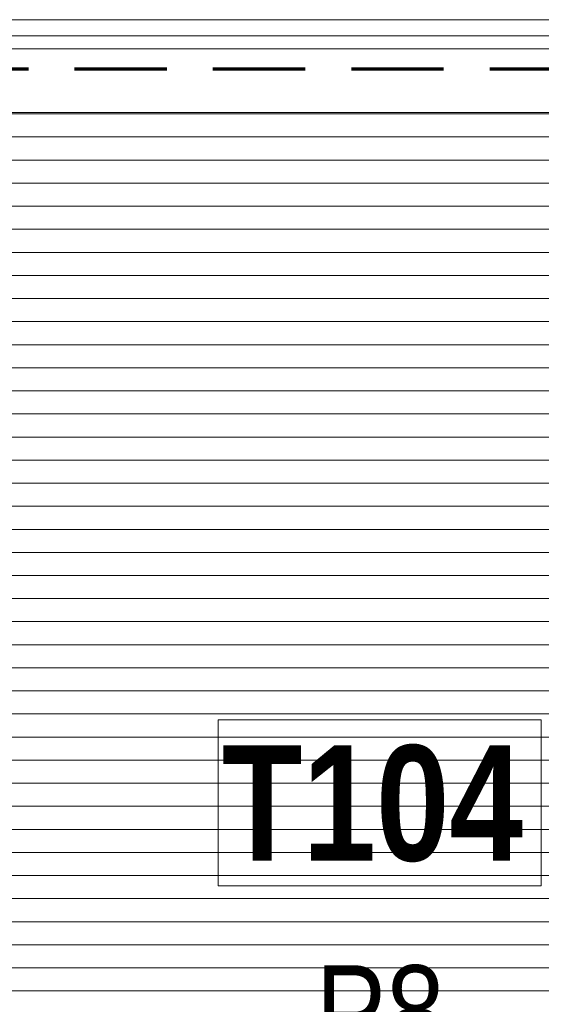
# Model space of a CAD drawing. Header units: millimetres. Extents: x -2180 to 54567, y -1945 to 22251.
# Tile 27 of 143: x 3406 to 4536, y 8521 to 10654. Entities that reach past the tile are written whole.
import ezdxf

# ---------------------------------------------------------------- set-up
doc = ezdxf.new("R2010")
doc.units = ezdxf.units.MM
doc.linetypes.add('EST_Dash_2_1_', pattern=[300, 200, -100])
doc.linetypes.add('Grid Line 1_2_', pattern=[2222.5, 1270, -317.5, 317.5, -317.5])
for name, color, linetype, lineweight in [('_Beyond_', 7, 'Continuous', 9), ('Curtain Panels', 7, 'Continuous', 9), ('Curtain Panels-1', 7, 'Continuous', 18), ('Curtain Wall Mullions', 7, 'Continuous', 9), ('Grids-1', 7, 'Grid Line 1_2_', 9), ('Room Tags', 7, 'Continuous', 9)]:
    doc.layers.add(name, color=color, linetype=linetype, lineweight=lineweight)
for name, color, linetype, lineweight, true_color in [('_Beyond_-2', 7, 'Continuous', 9, 0xc0c0c0), ('Room Tags-1', 7, 'Continuous', 9, 0x800000), ('SMA_Tuletõkkesektsioon', 1, 'EST_Dash_2_1_', 70, 0xff0000)]:
    doc.layers.add(name, color=color, linetype=linetype, lineweight=lineweight, true_color=true_color)
doc.styles.add('Swis721 Cn BT_1', font='swissc.ttf', dxfattribs={"height": 200})
doc.styles.add('Swis721 Cn BT_B', font='swisscb.ttf', dxfattribs={"height": 250})

# ---------------------------------------------------------------- blocks, each defined once
blk = doc.blocks.new('System Panel - Glazed-1949411-1 Korruse põrandate plaan')
at = {"layer": 'Curtain Panels-1'}
for p, q in [((1031.5, 28), (-1136.6, 28)), ((-1136.6, 0), (1031.5, 0))]:
    blk.add_line(p, q, dxfattribs=at)
blk = doc.blocks.new('Rectangular Mullion - Schüco hor_ tran_ cover cap 45mm_ profiil 130mm-1949410-1 Korruse põrandate plaan')
at = {"layer": '_Beyond_'}
for p, q in [((3277.8, 10654.1), (5552.8, 10654.1)), ((3277.8, 10619.2), (5552.8, 10619.2)), ((5552.8, 10453.1), (3277.8, 10453.1))]:
    blk.add_line(p, q, dxfattribs=at)
blk = doc.blocks.new('1_0 Room Tag - 2_5mm Nr-411650-1 Korruse põrandate plaan')
at = {"layer": 'Room Tags'}
for p, q in [((3.5, 1.8), (-3.5, 1.8)), ((-3.5, 1.8), (-3.5, -1.8)), ((3.5, 1.8), (3.5, -1.8)), ((3.5, -1.8), (-3.5, -1.8))]:
    blk.add_line(p, q, dxfattribs=at)

msp = doc.modelspace()

# ---------------------------------------------------------------- hatches: boundary and pattern name
at = {"layer": '_Beyond_-2'}
h = msp.add_hatch(dxfattribs=at)
h.set_pattern_fill('FP_31', color=256, style=0, pattern_type=2)
h.set_pattern_definition([(0, (0, 0), (0, 50), [])])
h.paths.add_polyline_path([(3403.8, 7658.3), (5455.6, 7658.3), (5455.6, 7660), (5631.8, 7660), (5631.8, 9269.4), (5589.1, 9270.4), (5585.2, 9272.5), (5582.1, 9277.6), (5581.5, 9282.4), (5584.4, 9289.4), (5587.1, 9293.1), (5593.1, 9298.3), (5598.9, 9301.1), (5603.4, 9302.3), (5611.7, 9302.8), (5631.8, 9302.8), (5631.8, 10357.1), (5612.8, 10357.1), (5612.8, 10453.1), (3384.8, 10453.1), (3384.8, 7854.3), (3403.8, 7853.3), (3403.8, 7682.1)], flags=0)

# ---------------------------------------------------------------- linework, layer by layer
at = {"layer": 'Grids-1'}
msp.add_line((919.8, 10400), (34984.4, 10400), dxfattribs=at)
at = {"layer": 'SMA_Tuletõkkesektsioon'}
msp.add_line((12724.7, 10547.1), (3300, 10547.1), dxfattribs=at)

# ---------------------------------------------------------------- block references
at = {"layer": 'Curtain Panels', "rotation": 180}
msp.add_blockref('System Panel - Glazed-1949411-1 Korruse põrandate plaan', (4415.3, 10619.1), dxfattribs=at)
at = {"layer": 'Curtain Wall Mullions'}
msp.add_blockref('Rectangular Mullion - Schüco hor_ tran_ cover cap 45mm_ profiil 130mm-1949410-1 Korruse põrandate plaan', (0, 0), dxfattribs=at)
at = {"layer": 'Room Tags', "xscale": 99.99999999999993, "yscale": 99.99999999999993, "zscale": 99.99999999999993}
msp.add_blockref('1_0 Room Tag - 2_5mm Nr-411650-1 Korruse põrandate plaan', (4186.1, 8957.7), dxfattribs=at)

# ---------------------------------------------------------------- texts
at = {"layer": 'Room Tags', "insert": (3844, 9082.2), "char_height": 250, "width": 825.738, "attachment_point": 1, "style": 'Swis721 Cn BT_B'}
msp.add_mtext('T104', dxfattribs=at)
at = {"layer": 'Room Tags-1', "insert": (4047.1, 8605.6), "char_height": 200, "width": 328.692, "attachment_point": 1, "style": 'Swis721 Cn BT_1'}
msp.add_mtext('P8', dxfattribs=at)

doc.saveas('drawing.dxf')
